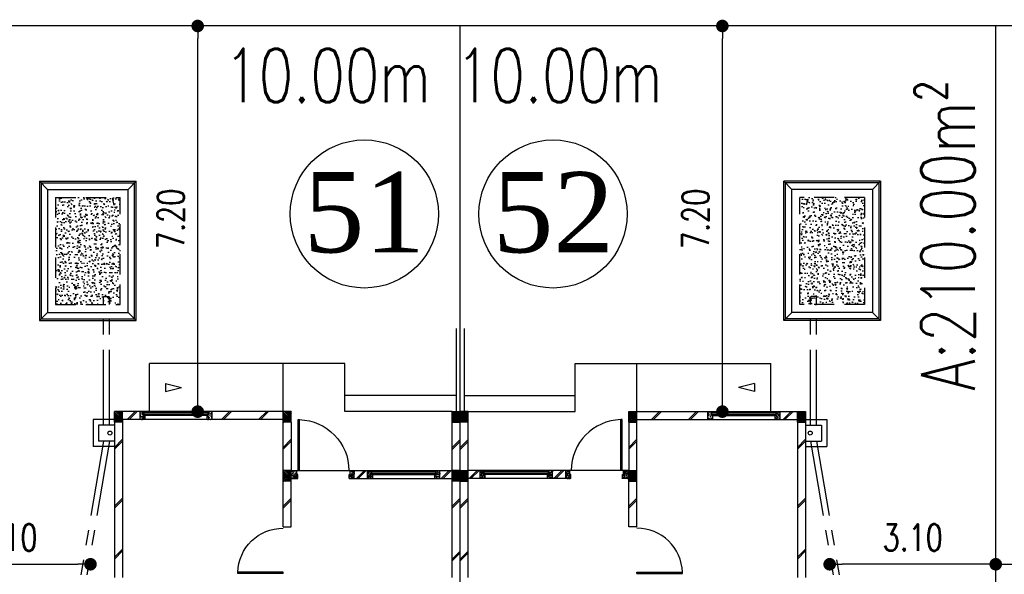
# Model space of a CAD drawing. Header units: millimetres. Extents: x 301 to 1479, y 491 to 1341.
# Tile 119 of 256: x 352 to 370, y 661 to 671. Entities that reach past the tile are written whole.
import ezdxf
from ezdxf.enums import TextEntityAlignment as Align

# ---------------------------------------------------------------- set-up
doc = ezdxf.new("R2010")
doc.units = ezdxf.units.MM
doc.header["$LTSCALE"] = 1.5
doc.header["$MEASUREMENT"] = 0
doc.linetypes.add('HIDDEN', pattern=[0.375, 0.25, -0.125])
doc.linetypes.add('PHANTOM2', pattern=[1.25, 0.625, -0.125, 0.125, -0.125, 0.125, -0.125])
for name, color, linetype in [('AP&SA', 254, 'HIDDEN'), ('Blk', 7, 'Continuous'), ('Block', 46, 'Continuous'), ('boundary', 3, 'Continuous'), ('Boundary Wall', 64, 'Continuous'), ('BWCN', 4, 'Continuous'), ('DIM', 6, 'Continuous'), ('DOOR', 3, 'Continuous'), ('Ele', 8, 'Continuous'), ('HATCH', 7, 'Continuous'), ('Hatch Aggregate', 252, 'Continuous'), ('Hatch Col. C1 GF Ext.', 84, 'Continuous'), ('Hatch Col. C3 GF', 10, 'Continuous'), ('Hatch Stub Col', 251, 'Continuous'), ('Kerb', 251, 'Continuous'), ('Paving Block', 251, 'Continuous'), ('PVC Pipe 110', 69, 'Continuous'), ('PVC RWP 75', 77, 'Continuous'), ('ROAD', 8, 'Continuous'), ('TEXT', 7, 'Continuous'), ('TXTAREA', 10, 'Continuous'), ('WINDOW', 1, 'Continuous')]:
    doc.layers.add(name, color=color, linetype=linetype)
doc.styles.add('RS1', font='romans.shx', dxfattribs={"width": 0.75, "height": 0.5})
doc.styles.add('RS2', font='romans.shx', dxfattribs={"width": 0.75, "height": 1})
doc.styles.add('times', font='times.ttf')
doc.dimstyles.new('Souillac5', dxfattribs={"dimscale": 0.5, "dimtxt": 0.5, "dimasz": 0.47, "dimexe": 0, "dimexo": 1, "dimgap": 0.5, "dimtad": 1, "dimzin": 0, "dimdsep": 46, "dimtxsty": 'RS1', "dimblk": 'DOT', "dimcen": 3, "dimse1": 1, "dimse2": 1, "dimclrd": 6, "dimclre": 6, "dimclrt": 7, "dimaunit": 1, "dimadec": 0, "dimazin": 0, "dimtfac": 1, "dimtofl": 0, "dimtmove": 1, "dimatfit": 3, "dimfxl": 1, "dimtolj": 1, "dimtzin": 0, "dimlwe": -1, "dimarcsym": 0})
pattern_1 = [(50, (383.16928, 127.90737), (0.071726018, -0.0062752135), [0.0075, -0.0825]), (355, (383.16928, 127.90737), (-0.013875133, 0.075219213), [0.006, -0.066]), (100.451444, (383.175255, 127.90685), (0.057850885, 0.068943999), [0.006374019, -0.070114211]), (46.1842, (383.16928, 127.92737), (0.106724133, -0.016551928), [0.01125, -0.12375]), (96.635635, (383.17817, 127.92599), (0.093466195, 0.09741186), [0.009561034, -0.105171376]), (351.184164, (383.16928, 127.92737), (0.093466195, 0.09741186), [0.009, -0.099]), (21, (383.17928, 127.92237), (0.059690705, -0.040261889), [0.0075, -0.0825]), (326, (383.17928, 127.92237), (0.024331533, 0.072515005), [0.006, -0.066]), (71.451445, (383.18425, 127.91902), (0.084022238, 0.032253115), [0.006374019, -0.070114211]), (37.5, (383.169278, 127.907373), (0.0012159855, 0.0332893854), [0, -0.0652, 0, -0.067, 0, -0.06625]), (7.5, (383.169278, 127.907373), (0.0263069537, 0.0394411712), [0, -0.0382, 0, -0.0637, 0, -0.02525]), (327.5, (383.146978, 127.907373), (0.0533822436, -0.0022554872), [0, -0.025, 0, -0.078, 0, -0.1035]), (317.5, (383.136978, 127.907373), (0.058318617, 0.010010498), [0, -0.0325, 0, -0.0518, 0, -0.0735])]
pattern_2 = [(50, (379.51048, 127.95737), (0.071726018, -0.0062752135), [0.0075, -0.0825]), (355, (379.51048, 127.95737), (-0.013875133, 0.075219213), [0.006, -0.066]), (100.451444, (379.51646, 127.95685), (0.057850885, 0.068943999), [0.006374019, -0.070114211]), (46.1842, (379.51048, 127.97737), (0.106724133, -0.016551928), [0.01125, -0.12375]), (96.635635, (379.51938, 127.97599), (0.093466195, 0.09741186), [0.009561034, -0.105171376]), (351.184164, (379.51048, 127.97737), (0.093466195, 0.09741186), [0.009, -0.099]), (21, (379.52048, 127.97237), (0.059690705, -0.040261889), [0.0075, -0.0825]), (326, (379.52048, 127.97237), (0.024331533, 0.072515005), [0.006, -0.066]), (71.451445, (379.525456, 127.96902), (0.084022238, 0.032253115), [0.006374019, -0.070114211]), (37.5, (379.510482, 127.957373), (0.0012159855, 0.0332893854), [0, -0.0652, 0, -0.067, 0, -0.06625]), (7.5, (379.510482, 127.957373), (0.0263069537, 0.0394411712), [0, -0.0382, 0, -0.0637, 0, -0.02525]), (327.5, (379.488182, 127.957373), (0.0533822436, -0.0022554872), [0, -0.025, 0, -0.078, 0, -0.1035]), (317.5, (379.47818, 127.957373), (0.058318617, 0.010010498), [0, -0.0325, 0, -0.0518, 0, -0.0735])]
pattern_3 = [(50, (388.26804, 127.90737), (0.071726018, -0.0062752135), [0.0075, -0.0825]), (355, (388.26804, 127.90737), (-0.013875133, 0.075219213), [0.006, -0.066]), (100.451444, (388.27402, 127.90685), (0.057850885, 0.068943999), [0.006374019, -0.070114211]), (46.1842, (388.26804, 127.92737), (0.106724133, -0.016551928), [0.01125, -0.12375]), (96.635635, (388.27693, 127.92599), (0.093466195, 0.09741186), [0.009561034, -0.105171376]), (351.184164, (388.26804, 127.92737), (0.093466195, 0.09741186), [0.009, -0.099]), (21, (388.27804, 127.92237), (0.059690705, -0.040261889), [0.0075, -0.0825]), (326, (388.27804, 127.92237), (0.024331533, 0.072515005), [0.006, -0.066]), (71.451445, (388.283015, 127.91902), (0.084022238, 0.032253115), [0.006374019, -0.070114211]), (37.5, (388.26804, 127.907373), (0.0012159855, 0.0332893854), [0, -0.0652, 0, -0.067, 0, -0.06625]), (7.5, (388.26804, 127.907373), (0.0263069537, 0.0394411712), [0, -0.0382, 0, -0.0637, 0, -0.02525]), (327.5, (388.24574, 127.907373), (0.0533822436, -0.0022554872), [0, -0.025, 0, -0.078, 0, -0.1035]), (317.5, (388.23574, 127.907373), (0.058318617, 0.010010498), [0, -0.0325, 0, -0.0518, 0, -0.0735])]
pattern_4 = [(50, (388.36804, 127.95737), (0.071726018, -0.0062752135), [0.0075, -0.0825]), (355, (388.36804, 127.95737), (-0.013875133, 0.075219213), [0.006, -0.066]), (100.451444, (388.37402, 127.95685), (0.057850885, 0.068943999), [0.006374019, -0.070114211]), (46.1842, (388.36804, 127.97737), (0.106724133, -0.016551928), [0.01125, -0.12375]), (96.635635, (388.37693, 127.97599), (0.093466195, 0.09741186), [0.009561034, -0.105171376]), (351.184164, (388.36804, 127.97737), (0.093466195, 0.09741186), [0.009, -0.099]), (21, (388.37804, 127.97237), (0.059690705, -0.040261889), [0.0075, -0.0825]), (326, (388.37804, 127.97237), (0.024331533, 0.072515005), [0.006, -0.066]), (71.451445, (388.383015, 127.96902), (0.084022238, 0.032253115), [0.006374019, -0.070114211]), (37.5, (388.36804, 127.957373), (0.0012159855, 0.0332893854), [0, -0.0652, 0, -0.067, 0, -0.06625]), (7.5, (388.36804, 127.957373), (0.0263069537, 0.0394411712), [0, -0.0382, 0, -0.0637, 0, -0.02525]), (327.5, (388.34574, 127.957373), (0.0533822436, -0.0022554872), [0, -0.025, 0, -0.078, 0, -0.1035]), (317.5, (388.33574, 127.957373), (0.058318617, 0.010010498), [0, -0.0325, 0, -0.0518, 0, -0.0735])]
pattern_5 = [(140, (33568.45174, -774197.05092), (0.018825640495, 0.21517805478), [0.0225, -0.2475]), (85, (33568.45174, -774197.05092), (-0.22565764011, -0.041625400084), [0.018, -0.198]), (190.45144446, (33568.45331, -774197.033), (-0.20683199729, 0.17355265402), [0.0191220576, -0.2103426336]), (136.1842, (33568.39174, -774197.05092), (0.04965578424, 0.3201723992), [0.03375, -0.37125]), (186.63563549, (33568.39588, -774197.02424), (-0.29223558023, 0.2803985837), [0.0286831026, -0.315514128]), (81.18416399, (33568.39174, -774197.05092), (-0.29223558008, 0.28039858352), [0.027, -0.2970000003]), (111, (33568.40674, -774197.02092), (0.1207856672, 0.179072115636), [0.0225, -0.2475]), (56, (33568.40674, -774197.02092), (-0.217545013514, 0.072994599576), [0.018, -0.198]), (161.45144474, (33568.4168, -774197.006), (-0.09675934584, 0.25206671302), [0.019122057, -0.2103426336]), (127.5, (33568.45174, -774197.05092), (-0.0998681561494, 0.003647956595), [0, -0.1956, 0, -0.201, 0, -0.19875]), (97.5, (33568.45174, -774197.05092), (-0.118323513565, 0.078920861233), [0, -0.1146, 0, -0.1911, 0, -0.07575]), (57.5, (33568.45174, -774197.11782), (0.00676646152, 0.160146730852), [0, -0.075, 0, -0.234, 0, -0.3105]), (47.5, (33568.45174, -774197.14782), (-0.0300314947, 0.174955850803), [0, -0.0975, 0, -0.1554, 0, -0.2205])]

# ---------------------------------------------------------------- blocks, each defined once
blk = doc.blocks.new('Dr1000')
at = {"layer": 'DOOR'}
for p, q in [((-50, 0), (-50, 950)), ((-25, 950), (-50, 950)), ((-25, 0), (-25, 950)), ((-25, 0), (-50, 0))]:
    blk.add_line(p, q, dxfattribs=at)
blk.add_arc((-24, 0), 951, 91.542, 179.9858, dxfattribs=at)
blk = doc.blocks.new('Dr900')
at = {"layer": 'DOOR'}
for p, q in [((-50, 0), (-50, 850)), ((-25, 850), (-50, 850)), ((-25, 0), (-25, 850)), ((-25, 0), (-50, 0))]:
    blk.add_line(p, q, dxfattribs=at)
blk.add_arc((-24, 0), 851, 91.728, 179.9822, dxfattribs=at)
blk = doc.blocks.new('SSSU-D2')
at = {"layer": 'HATCH'}
h = blk.add_hatch(dxfattribs=at)
h.set_pattern_fill('ANSI31', color=256, scale=0.175, angle=630)
h.set_pattern_definition([(315, (-162.234888, -4.168587), (0.0154679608, 0.0154679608), [])])
h.paths.add_polyline_path([(-3.15, 0), (-3.3, 0), (-3.3, -0.2), (-3.15, -0.2)])
h = blk.add_hatch(dxfattribs=at)
h.set_pattern_fill('ANSI31', color=256, scale=0.175, angle=630)
h.set_pattern_definition([(315, (-165.384888, -4.168587), (0.0154679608, 0.0154679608), [])])
h.paths.add_polyline_path([(0, 0), (-0.15, 0), (-0.15, -0.2), (0, -0.2)])
h = blk.add_hatch(dxfattribs=at)
h.set_pattern_fill('ANSI31', color=256, scale=0.175, angle=630)
h.set_pattern_definition([(315, (-170.48365, -4.168587), (0.0154679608, 0.0154679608), [])])
h.paths.add_polyline_path([(-12.9, 0), (-12.75, 0), (-12.75, -0.2), (-12.9, -0.2)])
h = blk.add_hatch(dxfattribs=at)
h.set_pattern_fill('ANSI31', color=256, scale=0.175, angle=630)
h.set_pattern_definition([(315, (-167.33365, -4.168587), (0.0154679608, 0.0154679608), [])])
h.paths.add_polyline_path([(-9.75, 0), (-9.6, 0), (-9.6, -0.2), (-9.75, -0.2)])
h = blk.add_hatch(dxfattribs=at)
h.set_pattern_fill('ANSI31', color=256, scale=0.175, angle=630)
h.set_pattern_definition([(315, (-167.33365, -3.068587), (0.0154679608, 0.0154679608), [])])
h.paths.add_polyline_path([(-9.75, -1.1), (-9.6, -1.1), (-9.6, -1.3), (-9.75, -1.3)])
h = blk.add_hatch(dxfattribs=at)
h.set_pattern_fill('ANSI31', color=256, scale=0.175, angle=630)
h.set_pattern_definition([(315, (-162.234888, -3.068587), (0.0154679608, 0.0154679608), [])])
h.paths.add_polyline_path([(-3.15, -1.1), (-3.3, -1.1), (-3.3, -1.3), (-3.15, -1.3)])
at = {"layer": 'Hatch Aggregate'}
h = blk.add_hatch(dxfattribs=at)
h.set_pattern_fill('AR-CONC', color=256, scale=0.03, angle=90)
h.set_pattern_definition(pattern_5)
h.paths.add_polyline_path([(-12.795, 2), (-14, 2), (-14, 4), (-12.795, 4)])
h = blk.add_hatch(dxfattribs=at)
h.set_pattern_fill('AR-CONC', color=256, scale=0.03, angle=90)
h.set_pattern_definition(pattern_5)
h.paths.add_polyline_path([(-0.105, 2), (1.1, 2), (1.1, 4), (-0.105, 4)])
at = {"layer": 'Hatch Col. C1 GF Ext.'}
h = blk.add_hatch(dxfattribs=at)
h.set_pattern_fill('ANSI31', color=256, scale=0.175, angle=-90)
h.set_pattern_definition([(315, (404.325723, 122.722963), (0.0154679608, 0.0154679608), [])])
h.paths.add_polyline_path([(-6.6, 0), (-6.45, 0), (-6.45, -0.2), (-6.6, -0.2)])
h = blk.add_hatch(dxfattribs=at)
h.set_pattern_fill('ANSI31', color=256, scale=0.175, angle=-90)
h.set_pattern_definition([(315, (409.424486, 122.722963), (0.0154679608, 0.0154679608), [])])
h.paths.add_polyline_path([(-6.3, 0), (-6.45, 0), (-6.45, -0.2), (-6.3, -0.2)])
at = {"layer": 'Hatch Col. C3 GF'}
h = blk.add_hatch(dxfattribs=at)
h.set_pattern_fill('ANSI31', color=256, scale=0.175, angle=-90)
h.set_pattern_definition([(315, (404.325723, 122.772963), (0.0154679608, 0.0154679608), [])])
h.paths.add_polyline_path([(-6.6, -1.1), (-6.45, -1.1), (-6.45, -1.3), (-6.6, -1.3)])
h = blk.add_hatch(dxfattribs=at)
h.set_pattern_fill('ANSI31', color=256, scale=0.175, angle=-90)
h.set_pattern_definition([(315, (409.424486, 122.772963), (0.0154679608, 0.0154679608), [])])
h.paths.add_polyline_path([(-6.3, -1.1), (-6.45, -1.1), (-6.45, -1.3), (-6.3, -1.3)])
at = {"layer": 'Hatch Stub Col', "linetype": 'ByBlock'}
h = blk.add_hatch(dxfattribs=at)
h.set_pattern_fill('AR-CONC', color=256, scale=0.01, angle=720)
h.set_pattern_definition(pattern_3)
h.paths.add_polyline_path([(-1.825, -0.15), (-1.73, -0.15), (-1.73, -0.075), (-1.75, -0.075), (-1.75, 0), (-1.825, 0)])
h = blk.add_hatch(dxfattribs=at)
h.set_pattern_fill('AR-CONC', color=256, scale=0.01, angle=720)
h.set_pattern_definition(pattern_3)
h.paths.add_polyline_path([(-0.57, -0.15), (-0.475, -0.15), (-0.475, 0), (-0.55, 0), (-0.55, -0.075), (-0.57, -0.075)])
h = blk.add_hatch(dxfattribs=at)
h.set_pattern_fill('AR-CONC', color=256, scale=0.01, angle=720)
h.set_pattern_definition(pattern_1)
h.paths.add_polyline_path([(-12.33, -0.15), (-12.425, -0.15), (-12.425, 0), (-12.35, 0), (-12.35, -0.075), (-12.33, -0.075)])
h = blk.add_hatch(dxfattribs=at)
h.set_pattern_fill('AR-CONC', color=256, scale=0.01, angle=720)
h.set_pattern_definition(pattern_1)
h.paths.add_polyline_path([(-11.075, -0.15), (-11.17, -0.15), (-11.17, -0.075), (-11.15, -0.075), (-11.15, 0), (-11.075, 0)])
h = blk.add_hatch(dxfattribs=at)
h.set_pattern_fill('AR-CONC', color=256, scale=0.01, angle=720)
h.set_pattern_definition([(50, (383.16928, 127.95737), (0.071726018, -0.0062752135), [0.0075, -0.0825]), (355, (383.16928, 127.95737), (-0.013875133, 0.075219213), [0.006, -0.066]), (100.451444, (383.175255, 127.95685), (0.057850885, 0.068943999), [0.006374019, -0.070114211]), (46.1842, (383.16928, 127.97737), (0.106724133, -0.016551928), [0.01125, -0.12375]), (96.635635, (383.17817, 127.97599), (0.093466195, 0.09741186), [0.009561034, -0.105171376]), (351.184164, (383.16928, 127.97737), (0.093466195, 0.09741186), [0.009, -0.099]), (21, (383.17928, 127.97237), (0.059690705, -0.040261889), [0.0075, -0.0825]), (326, (383.17928, 127.97237), (0.024331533, 0.072515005), [0.006, -0.066]), (71.451445, (383.18425, 127.96902), (0.084022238, 0.032253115), [0.006374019, -0.070114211]), (37.5, (383.169278, 127.957373), (0.0012159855, 0.0332893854), [0, -0.0652, 0, -0.067, 0, -0.06625]), (7.5, (383.169278, 127.957373), (0.0263069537, 0.0394411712), [0, -0.0382, 0, -0.0637, 0, -0.02525]), (327.5, (383.146978, 127.957373), (0.0533822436, -0.0022554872), [0, -0.025, 0, -0.078, 0, -0.1035]), (317.5, (383.136978, 127.957373), (0.058318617, 0.010010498), [0, -0.0325, 0, -0.0518, 0, -0.0735])])
h.paths.add_polyline_path([(-9.48, -1.25), (-9.6, -1.25), (-9.6, -1.1), (-9.5, -1.1), (-9.5, -1.175), (-9.48, -1.175)])
h = blk.add_hatch(dxfattribs=at)
h.set_pattern_fill('AR-CONC', color=256, scale=0.01, angle=720)
h.set_pattern_definition(pattern_2)
h.paths.add_polyline_path([(-8.425, -1.25), (-8.52, -1.25), (-8.52, -1.175), (-8.5, -1.175), (-8.5, -1.1), (-8.425, -1.1)])
h = blk.add_hatch(dxfattribs=at)
h.set_pattern_fill('AR-CONC', color=256, scale=0.01, angle=720)
h.set_pattern_definition(pattern_2)
h.paths.add_polyline_path([(-8.08, -1.25), (-8.175, -1.25), (-8.175, -1.1), (-8.1, -1.1), (-8.1, -1.175), (-8.08, -1.175)])
h = blk.add_hatch(dxfattribs=at)
h.set_pattern_fill('AR-CONC', color=256, scale=0.01, angle=720)
h.set_pattern_definition(pattern_2)
h.paths.add_polyline_path([(-6.825, -1.25), (-6.92, -1.25), (-6.92, -1.175), (-6.9, -1.175), (-6.9, -1.1), (-6.825, -1.1)])
h = blk.add_hatch(dxfattribs=at)
h.set_pattern_fill('AR-CONC', color=256, scale=0.01, angle=720)
h.set_pattern_definition(pattern_4)
h.paths.add_polyline_path([(-6.075, -1.25), (-5.98, -1.25), (-5.98, -1.175), (-6, -1.175), (-6, -1.1), (-6.075, -1.1)])
h = blk.add_hatch(dxfattribs=at)
h.set_pattern_fill('AR-CONC', color=256, scale=0.01, angle=720)
h.set_pattern_definition(pattern_4)
h.paths.add_polyline_path([(-4.82, -1.25), (-4.725, -1.25), (-4.725, -1.1), (-4.8, -1.1), (-4.8, -1.175), (-4.82, -1.175)])
h = blk.add_hatch(dxfattribs=at)
h.set_pattern_fill('AR-CONC', color=256, scale=0.01, angle=720)
h.set_pattern_definition(pattern_4)
h.paths.add_polyline_path([(-4.475, -1.25), (-4.38, -1.25), (-4.38, -1.175), (-4.4, -1.175), (-4.4, -1.1), (-4.475, -1.1)])
h = blk.add_hatch(dxfattribs=at)
h.set_pattern_fill('AR-CONC', color=256, scale=0.01, angle=720)
h.set_pattern_definition([(50, (388.26804, 127.95737), (0.071726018, -0.0062752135), [0.0075, -0.0825]), (355, (388.26804, 127.95737), (-0.013875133, 0.075219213), [0.006, -0.066]), (100.451444, (388.27402, 127.95685), (0.057850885, 0.068943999), [0.006374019, -0.070114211]), (46.1842, (388.26804, 127.97737), (0.106724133, -0.016551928), [0.01125, -0.12375]), (96.635635, (388.27693, 127.97599), (0.093466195, 0.09741186), [0.009561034, -0.105171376]), (351.184164, (388.26804, 127.97737), (0.093466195, 0.09741186), [0.009, -0.099]), (21, (388.27804, 127.97237), (0.059690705, -0.040261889), [0.0075, -0.0825]), (326, (388.27804, 127.97237), (0.024331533, 0.072515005), [0.006, -0.066]), (71.451445, (388.283015, 127.96902), (0.084022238, 0.032253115), [0.006374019, -0.070114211]), (37.5, (388.26804, 127.957373), (0.0012159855, 0.0332893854), [0, -0.0652, 0, -0.067, 0, -0.06625]), (7.5, (388.26804, 127.957373), (0.0263069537, 0.0394411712), [0, -0.0382, 0, -0.0637, 0, -0.02525]), (327.5, (388.24574, 127.957373), (0.0533822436, -0.0022554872), [0, -0.025, 0, -0.078, 0, -0.1035]), (317.5, (388.23574, 127.957373), (0.058318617, 0.010010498), [0, -0.0325, 0, -0.0518, 0, -0.0735])])
h.paths.add_polyline_path([(-3.42, -1.25), (-3.3, -1.25), (-3.3, -1.1), (-3.4, -1.1), (-3.4, -1.175), (-3.42, -1.175)])
at = {"layer": 'AP&SA', "linetype": 'HIDDEN'}
for p, q in [((-14, 4), (-14, 2)), ((-14, 4), (-12.795, 4)), ((-12.795, 2), (-12.795, 4)), ((-0.105, 2), (-0.105, 4)), ((1.1, 4), (-0.105, 4)), ((1.1, 4), (1.1, 2)), ((-14, 2), (-12.795, 2)), ((1.1, 2), (-0.105, 2))]:
    blk.add_line(p, q, dxfattribs=at)
at = {"layer": 'Block', "linetype": 'ByBlock'}
for p, q in [((-3.15, 0), (-1.825, 0)), ((-0.475, 0), (-0.15, 0)), ((0, 0), (0, -3.1)), ((-12.9, 0), (-12.9, -3.1)), ((-12.425, 0), (-12.75, 0)), ((-12.75, -0.15), (-12.75, -3.1)), ((-12.425, -0.15), (-12.75, -0.15)), ((-9.75, 0), (-11.075, 0)), ((-9.75, -0.15), (-11.075, -0.15)), ((-3.15, -0.15), (-1.825, -0.15)), ((-0.475, -0.15), (-0.15, -0.15)), ((-0.15, -0.15), (-0.15, -3.1)), ((-9.75, -1.1), (-9.75, -0.2)), ((-9.6, -0.2), (-9.6, -1.1)), ((-6.6, -1.1), (-6.6, -0.2)), ((-6.45, -1.1), (-6.45, -0.2)), ((-6.3, -1.1), (-6.3, -0.2)), ((-3.3, -0.2), (-3.3, -1.1)), ((-3.15, -1.1), (-3.15, -0.2)), ((-8.425, -1.1), (-8.175, -1.1)), ((-6.825, -1.1), (-6.6, -1.1)), ((-6.075, -1.1), (-6.3, -1.1)), ((-4.475, -1.1), (-4.725, -1.1)), ((-8.425, -1.25), (-8.175, -1.25)), ((-6.825, -1.25), (-6.6, -1.25)), ((-6.075, -1.25), (-6.3, -1.25)), ((-4.475, -1.25), (-4.725, -1.25)), ((-9.75, -2.15), (-9.75, -1.3)), ((-9.6, -2.15), (-9.6, -1.3)), ((-6.6, -3.1), (-6.6, -1.3)), ((-6.45, -3.1), (-6.45, -1.3)), ((-6.3, -3.1), (-6.3, -1.3)), ((-3.3, -2.15), (-3.3, -1.3)), ((-3.15, -2.15), (-3.15, -1.3)), ((-9.75, -2.15), (-9.6, -2.15)), ((-3.15, -2.15), (-3.3, -2.15))]:
    blk.add_line(p, q, dxfattribs=at)
at = {"layer": 'Boundary Wall', "linetype": 'ByBlock'}
for p, q in [((-6.525, 1.555), (-6.525, 0)), ((-6.375, 1.555), (-6.375, 0))]:
    blk.add_line(p, q, dxfattribs=at)
at = {"layer": 'BWCN'}
for p, q in [((-3.3, 0), (-3.15, 0)), ((-3.3, -0.2), (-3.3, 0)), ((-3.15, -0.2), (-3.15, 0)), ((-1.825, -0.15), (-1.825, 0)), ((-1.825, 0), (-1.75, 0)), ((-1.75, -0.075), (-1.75, 0)), ((-0.55, -0.075), (-0.55, 0)), ((-0.55, 0), (-0.475, 0)), ((-0.475, -0.15), (-0.475, 0)), ((-0.15, 0), (0, 0)), ((-0.15, -0.2), (-0.15, 0)), ((0, -0.2), (0, 0)), ((-12.75, 0), (-12.9, 0)), ((-12.9, -0.2), (-12.9, 0)), ((-12.75, -0.2), (-12.75, 0)), ((-12.425, -0.15), (-12.425, 0)), ((-12.35, 0), (-12.425, 0)), ((-12.33, -0.15), (-12.425, -0.15)), ((-12.35, -0.075), (-12.35, 0)), ((-12.33, -0.075), (-12.35, -0.075)), ((-12.33, -0.15), (-12.33, -0.075)), ((-11.17, -0.15), (-11.17, -0.075)), ((-11.17, -0.075), (-11.15, -0.075)), ((-11.075, -0.15), (-11.17, -0.15)), ((-11.15, -0.075), (-11.15, 0)), ((-11.075, 0), (-11.15, 0)), ((-11.075, -0.15), (-11.075, 0)), ((-9.6, 0), (-9.75, 0)), ((-9.75, -0.2), (-9.75, 0)), ((-9.6, -0.2), (-9.6, 0)), ((-6.6, -0.2), (-6.6, 0)), ((-6.6, 0), (-6.45, 0)), ((-6.45, -0.2), (-6.45, 0)), ((-6.45, -0.2), (-6.45, 0)), ((-6.3, 0), (-6.45, 0)), ((-6.3, -0.2), (-6.3, 0)), ((-1.825, -0.15), (-1.73, -0.15)), ((-1.73, -0.075), (-1.75, -0.075)), ((-1.73, -0.15), (-1.73, -0.075)), ((-0.57, -0.15), (-0.57, -0.075)), ((-0.57, -0.075), (-0.55, -0.075)), ((-0.57, -0.15), (-0.475, -0.15)), ((-12.75, -0.2), (-12.9, -0.2)), ((-9.6, -0.2), (-9.75, -0.2)), ((-6.6, -0.2), (-6.45, -0.2)), ((-6.3, -0.2), (-6.45, -0.2)), ((-3.3, -0.2), (-3.15, -0.2)), ((-0.15, -0.2), (0, -0.2)), ((-9.6, -1.1), (-9.75, -1.1)), ((-9.75, -1.3), (-9.75, -1.1)), ((-9.6, -1.3), (-9.6, -1.1)), ((-9.6, -1.1), (-9.5, -1.1)), ((-9.5, -1.175), (-9.5, -1.1)), ((-8.5, -1.1), (-8.425, -1.1)), ((-8.5, -1.175), (-8.5, -1.1)), ((-8.425, -1.25), (-8.425, -1.1)), ((-8.175, -1.25), (-8.175, -1.1)), ((-8.175, -1.1), (-8.1, -1.1)), ((-8.1, -1.175), (-8.1, -1.1)), ((-6.9, -1.175), (-6.9, -1.1)), ((-6.9, -1.1), (-6.825, -1.1)), ((-6.825, -1.25), (-6.825, -1.1)), ((-6.45, -1.1), (-6.6, -1.1)), ((-6.6, -1.3), (-6.6, -1.1)), ((-6.45, -1.3), (-6.45, -1.1)), ((-6.45, -1.1), (-6.3, -1.1)), ((-6.3, -1.3), (-6.3, -1.1)), ((-6.075, -1.25), (-6.075, -1.1)), ((-6, -1.1), (-6.075, -1.1)), ((-6, -1.175), (-6, -1.1)), ((-4.8, -1.175), (-4.8, -1.1)), ((-4.725, -1.1), (-4.8, -1.1)), ((-4.725, -1.25), (-4.725, -1.1)), ((-4.4, -1.1), (-4.475, -1.1)), ((-4.475, -1.25), (-4.475, -1.1)), ((-4.4, -1.175), (-4.4, -1.1)), ((-3.3, -1.1), (-3.4, -1.1)), ((-3.4, -1.175), (-3.4, -1.1)), ((-3.3, -1.1), (-3.15, -1.1)), ((-3.3, -1.3), (-3.3, -1.1)), ((-3.15, -1.3), (-3.15, -1.1)), ((-9.6, -1.25), (-9.48, -1.25)), ((-9.48, -1.175), (-9.5, -1.175)), ((-9.48, -1.25), (-9.48, -1.175)), ((-8.52, -1.25), (-8.52, -1.175)), ((-8.52, -1.175), (-8.5, -1.175)), ((-8.52, -1.25), (-8.425, -1.25)), ((-8.175, -1.25), (-8.08, -1.25)), ((-8.08, -1.175), (-8.1, -1.175)), ((-8.08, -1.25), (-8.08, -1.175)), ((-6.92, -1.25), (-6.92, -1.175)), ((-6.92, -1.175), (-6.9, -1.175)), ((-6.92, -1.25), (-6.825, -1.25)), ((-5.98, -1.25), (-6.075, -1.25)), ((-5.98, -1.175), (-6, -1.175)), ((-5.98, -1.25), (-5.98, -1.175)), ((-4.82, -1.25), (-4.82, -1.175)), ((-4.82, -1.175), (-4.8, -1.175)), ((-4.725, -1.25), (-4.82, -1.25)), ((-4.38, -1.25), (-4.475, -1.25)), ((-4.38, -1.175), (-4.4, -1.175)), ((-4.38, -1.25), (-4.38, -1.175)), ((-3.42, -1.25), (-3.42, -1.175)), ((-3.42, -1.175), (-3.4, -1.175)), ((-3.3, -1.25), (-3.42, -1.25)), ((-9.6, -1.3), (-9.75, -1.3)), ((-6.45, -1.3), (-6.6, -1.3)), ((-6.45, -1.3), (-6.3, -1.3)), ((-3.3, -1.3), (-3.15, -1.3))]:
    blk.add_line(p, q, dxfattribs=at)
at = {"layer": 'Ele'}
for p, q in [((-8.6, 0.9), (-12.25, 0.9)), ((-12.25, 0), (-12.25, 0.9)), ((-9.75, 0), (-9.75, 0.9)), ((-8.6, 0), (-8.6, 0.9)), ((-4.3, 0), (-4.3, 0.9)), ((-4.3, 0.9), (-0.65, 0.9)), ((-3.15, 0), (-3.15, 0.9)), ((-0.65, 0), (-0.65, 0.9)), ((-6.525, 0.3), (-8.6, 0.3)), ((-6.375, 0.3), (-4.3, 0.3)), ((-1.75, 0), (-0.55, 0)), ((-11.15, 0), (-12.35, 0)), ((-11.15, -0.01), (-12.35, -0.01)), ((-11.15, -0.07), (-12.35, -0.07)), ((-11.17, -0.075), (-12.33, -0.075)), ((-11.17, -0.15), (-12.33, -0.15)), ((-6.6, 0), (-8.6, 0)), ((-6.3, 0), (-4.3, 0)), ((-1.75, -0.01), (-0.55, -0.01)), ((-1.75, -0.07), (-0.55, -0.07)), ((-1.73, -0.075), (-0.57, -0.075)), ((-1.73, -0.15), (-0.57, -0.15)), ((-9.5, -1.1), (-8.5, -1.1)), ((-8.1, -1.1), (-6.9, -1.1)), ((-4.8, -1.1), (-6, -1.1)), ((-3.4, -1.1), (-4.4, -1.1)), ((-8.1, -1.11), (-6.9, -1.11)), ((-8.1, -1.17), (-6.9, -1.17)), ((-8.08, -1.175), (-6.92, -1.175)), ((-8.08, -1.25), (-6.92, -1.25)), ((-4.8, -1.11), (-6, -1.11)), ((-4.8, -1.17), (-6, -1.17)), ((-4.82, -1.175), (-5.98, -1.175)), ((-4.82, -1.25), (-5.98, -1.25))]:
    blk.add_line(p, q, dxfattribs=at)
at = {"layer": 'Ele', "linetype": 'ByBlock'}
for p, q in [((-11.948, 0.525), (-11.948, 0.375)), ((-0.952, 0.525), (-0.952, 0.375))]:
    blk.add_line(p, q, dxfattribs=at)
at = {"layer": 'HATCH'}
for p, q in [((-12.666, -0.15), (-12.516, 0)), ((-12.63, -0.15), (-12.48, 0)), ((-10.902, -0.15), (-10.752, 0)), ((-10.866, -0.15), (-10.716, 0)), ((-10.21, -0.15), (-10.06, 0)), ((-10.175, -0.15), (-10.025, 0)), ((-2.725, 0), (-2.875, -0.15)), ((-2.69, 0), (-2.84, -0.15)), ((-2.034, 0), (-2.184, -0.15)), ((-1.998, 0), (-2.148, -0.15)), ((-0.27, 0), (-0.42, -0.15)), ((-0.234, 0), (-0.384, -0.15)), ((-12.75, -0.517), (-12.9, -0.667)), ((-9.6, -0.517), (-9.75, -0.667)), ((-6.45, -0.522), (-6.6, -0.672)), ((-6.3, -0.522), (-6.45, -0.672)), ((-3.15, -0.517), (-3.3, -0.667)), ((0, -0.517), (-0.15, -0.667)), ((-12.75, -0.552), (-12.9, -0.702)), ((-9.6, -0.552), (-9.75, -0.702)), ((-6.45, -0.558), (-6.6, -0.708)), ((-6.3, -0.558), (-6.45, -0.708)), ((-3.15, -0.552), (-3.3, -0.702)), ((0, -0.552), (-0.15, -0.702)), ((-8.386, -1.25), (-8.236, -1.1)), ((-8.35, -1.25), (-8.2, -1.1)), ((-6.804, -1.25), (-6.654, -1.1)), ((-6.768, -1.25), (-6.618, -1.1)), ((-6.132, -1.1), (-6.282, -1.25)), ((-6.096, -1.1), (-6.246, -1.25)), ((-4.55, -1.1), (-4.7, -1.25)), ((-4.514, -1.1), (-4.664, -1.25)), ((-12.75, -1.617), (-12.9, -1.767)), ((-12.75, -1.653), (-12.9, -1.803)), ((-9.6, -1.617), (-9.75, -1.767)), ((-9.6, -1.653), (-9.75, -1.803)), ((-6.45, -1.617), (-6.6, -1.767)), ((-6.45, -1.653), (-6.6, -1.803)), ((-6.3, -1.617), (-6.45, -1.767)), ((-6.3, -1.653), (-6.45, -1.803)), ((-3.15, -1.617), (-3.3, -1.767)), ((-3.15, -1.653), (-3.3, -1.803)), ((0, -1.617), (-0.15, -1.767)), ((0, -1.653), (-0.15, -1.803)), ((-12.75, -2.566), (-12.9, -2.716)), ((0, -2.566), (-0.15, -2.716)), ((-12.75, -2.602), (-12.9, -2.752)), ((-6.45, -2.603), (-6.6, -2.753)), ((-6.45, -2.638), (-6.6, -2.788)), ((-6.3, -2.603), (-6.45, -2.753)), ((-6.3, -2.638), (-6.45, -2.788)), ((0, -2.602), (-0.15, -2.752))]:
    blk.add_line(p, q, dxfattribs=at)
at = {"layer": 'Kerb'}
for p, q in [((-14.3, 4.3), (-14.3, 1.7)), ((-14.3, 4.3), (-12.495, 4.3)), ((-14.15, 4.15), (-14.3, 4.3)), ((-14.27, 4.27), (-14.27, 1.73)), ((-14.27, 4.27), (-12.525, 4.27)), ((-12.645, 4.15), (-12.495, 4.3)), ((-12.525, 1.73), (-12.525, 4.27)), ((-12.495, 1.7), (-12.495, 4.3)), ((-0.405, 1.7), (-0.405, 4.3)), ((1.4, 4.3), (-0.405, 4.3)), ((-0.255, 4.15), (-0.405, 4.3)), ((-0.375, 1.73), (-0.375, 4.27)), ((1.37, 4.27), (-0.375, 4.27)), ((1.25, 4.15), (1.4, 4.3)), ((1.37, 4.27), (1.37, 1.73)), ((1.4, 4.3), (1.4, 1.7)), ((-14.15, 4.15), (-14.15, 1.85)), ((-14.15, 4.15), (-12.645, 4.15)), ((-12.645, 1.85), (-12.645, 4.15)), ((-0.255, 1.85), (-0.255, 4.15)), ((1.25, 4.15), (-0.255, 4.15)), ((1.25, 4.15), (1.25, 1.85)), ((-14.15, 1.85), (-14.3, 1.7)), ((-14.15, 1.85), (-12.645, 1.85)), ((-12.645, 1.85), (-12.495, 1.7)), ((-0.255, 1.85), (-0.405, 1.7)), ((1.25, 1.85), (-0.255, 1.85)), ((1.25, 1.85), (1.4, 1.7)), ((-14.3, 1.7), (-12.495, 1.7)), ((-14.27, 1.73), (-12.525, 1.73)), ((1.4, 1.7), (-0.405, 1.7)), ((1.37, 1.73), (-0.375, 1.73)), ((-13.3, -0.15), (-13.3, -0.65)), ((-12.9, -0.15), (-13.3, -0.15)), ((0, -0.15), (0.4, -0.15)), ((0.4, -0.15), (0.4, -0.65)), ((-13.2, -0.25), (-13.2, -0.55)), ((-12.9, -0.25), (-13.2, -0.25)), ((0, -0.25), (0.3, -0.25)), ((0.3, -0.25), (0.3, -0.55)), ((-12.9, -0.55), (-13.2, -0.55)), ((0, -0.55), (0.3, -0.55)), ((-12.9, -0.65), (-13.3, -0.65)), ((0, -0.65), (0.4, -0.65))]:
    blk.add_line(p, q, dxfattribs=at)
at = {"layer": 'Paving Block', "linetype": 'ByBlock'}
for p, q in [((-11.948, 0.525), (-11.648, 0.45)), ((-11.948, 0.375), (-11.648, 0.45)), ((-0.952, 0.525), (-1.252, 0.45)), ((-0.952, 0.375), (-1.252, 0.45))]:
    blk.add_line(p, q, dxfattribs=at)
at = {"layer": 'PVC Pipe 110', "linetype": 'PHANTOM2', "ltscale": 2}
for p, q in [((-12.94, 3.963), (-12.913, 3.857)), ((0.04, 3.963), (0.013, 3.857))]:
    blk.add_line(p, q, dxfattribs=at)
at = {"layer": 'PVC Pipe 110', "linetype": 'PHANTOM2', "ltscale": 0.03}
for p, q in [((-13.105, 2.15), (-12.995, 2.15)), ((0.205, 2.15), (0.095, 2.15))]:
    blk.add_line(p, q, dxfattribs=at)
at = {"layer": 'PVC Pipe 110', "linetype": 'PHANTOM2', "ltscale": 1.5}
for p, q in [((-13.105, -0.25), (-13.105, 2.15)), ((-12.995, -0.25), (-12.995, 2.15)), ((0.095, -0.25), (0.095, 2.15)), ((0.205, -0.25), (0.205, 2.15)), ((-13.106, -0.55), (-13.806, -4.7)), ((-12.994, -0.55), (-13.694, -4.7)), ((0.094, -0.55), (0.794, -4.7)), ((0.206, -0.55), (0.906, -4.7))]:
    blk.add_line(p, q, dxfattribs=at)
at = {"layer": 'PVC RWP 75'}
for centre in [(-12.987, -0.4), (-12.987, -0.4), (0.087, -0.4), (0.087, -0.4), (0.087, -0.4)]:
    blk.add_circle(centre, 0.0375, dxfattribs=at)
at = {"layer": 'WINDOW'}
for p, q in [((-11.15, -0.025), (-12.35, -0.025)), ((-11.15, -0.055), (-12.35, -0.055)), ((-1.75, -0.025), (-0.55, -0.025)), ((-1.75, -0.055), (-0.55, -0.055)), ((-8.1, -1.125), (-6.9, -1.125)), ((-8.1, -1.155), (-6.9, -1.155)), ((-4.8, -1.125), (-6, -1.125)), ((-4.8, -1.155), (-6, -1.155))]:
    blk.add_line(p, q, dxfattribs=at)
at = {"layer": 'DOOR', "yscale": 0.001, "zscale": 0.001}
for p, xscale in [((-9.5, -1.1), -0.001), ((-3.4, -1.1), 0.001)]:
    blk.add_blockref('Dr1000', p, dxfattribs=dict(at, xscale=xscale))
for p, xscale, rotation in [((-9.75, -3.05), -0.001, 90), ((-3.15, -3.05), 0.001, 270)]:
    blk.add_blockref('Dr900', p, dxfattribs=dict(at, xscale=xscale, rotation=rotation))
blk = doc.blocks.new('_DOT')
at = {"color": 0, "linetype": 'ByBlock'}
blk.add_line((-0.5, 0), (-1, 0), dxfattribs=at)
at = {"color": 0, "linetype": 'ByBlock', "const_width": 0.5}
blk.add_lwpolyline([(-0.25, 0, 1), (0.25, 0, 1)], format="xyb", close=True, dxfattribs=at)
blk = doc.blocks.new('*D202')
at = {"layer": 'DEFPOINTS', "color": 0, "transparency": 16777216}
for p in [(354.85, 670.769), (354.99, 670.769), (354.85, 663.569)]:
    blk.add_point(p, dxfattribs=at)
at = {"layer": 'DIM', "color": 6, "lineweight": -2, "transparency": 16777216}
blk.add_line((354.99, 663.804), (354.99, 670.534), dxfattribs=at)
at = {"layer": 'DIM', "color": 6, "lineweight": -2, "transparency": 16777216, "xscale": 0.235, "yscale": 0.235, "zscale": 0.235}
for p, rotation in [((354.99, 670.769), 90), ((354.99, 663.569), 270)]:
    blk.add_blockref('_DOT', p, dxfattribs=dict(at, rotation=rotation))
at = {"layer": 'DIM', "color": 7, "transparency": 16777216, "insert": (354.49, 667.169), "char_height": 0.5, "attachment_point": 5, "rotation": 90, "style": 'RS1'}
blk.add_mtext('\\A1;7.20', dxfattribs=at)
blk = doc.blocks.new('*D206')
at = {"layer": 'DEFPOINTS', "color": 0, "transparency": 16777216}
for p in [(349.888, 660.719), (352.988, 660.719), (352.988, 660.719)]:
    blk.add_point(p, dxfattribs=at)
at = {"layer": 'DIM', "color": 6, "lineweight": -2, "transparency": 16777216}
blk.add_line((350.123, 660.719), (352.753, 660.719), dxfattribs=at)
at = {"layer": 'DIM', "color": 6, "lineweight": -2, "transparency": 16777216, "xscale": 0.235, "yscale": 0.235, "zscale": 0.235, "rotation": 180}
blk.add_blockref('_DOT', (349.888, 660.719), dxfattribs=at)
at = {"layer": 'DIM', "color": 6, "lineweight": -2, "transparency": 16777216, "xscale": 0.235, "yscale": 0.235, "zscale": 0.235}
blk.add_blockref('_DOT', (352.988, 660.719), dxfattribs=at)
at = {"layer": 'DIM', "color": 7, "transparency": 16777216, "insert": (351.438, 661.219), "char_height": 0.5, "attachment_point": 5, "style": 'RS1'}
blk.add_mtext('\\A1;3.10', dxfattribs=at)
blk = doc.blocks.new('*D204')
at = {"layer": 'DEFPOINTS', "color": 0, "transparency": 16777216}
for p in [(364.785, 670.769), (364.925, 670.769), (364.925, 663.569)]:
    blk.add_point(p, dxfattribs=at)
at = {"layer": 'DIM', "color": 6, "lineweight": -2, "transparency": 16777216}
blk.add_line((364.785, 663.804), (364.785, 670.534), dxfattribs=at)
at = {"layer": 'DIM', "color": 6, "lineweight": -2, "transparency": 16777216, "xscale": 0.235, "yscale": 0.235, "zscale": 0.235}
for p, rotation in [((364.785, 670.769), 90), ((364.785, 663.569), 270)]:
    blk.add_blockref('_DOT', p, dxfattribs=dict(at, rotation=rotation))
at = {"layer": 'DIM', "color": 7, "transparency": 16777216, "insert": (364.285, 667.169), "char_height": 0.5, "attachment_point": 5, "rotation": 90, "style": 'RS1'}
blk.add_mtext('\\A1;7.20', dxfattribs=at)
blk = doc.blocks.new('*D205')
at = {"layer": 'DEFPOINTS', "color": 0, "transparency": 16777216}
for p in [(366.788, 660.719), (366.788, 660.719), (369.888, 660.719)]:
    blk.add_point(p, dxfattribs=at)
at = {"layer": 'DIM', "color": 6, "lineweight": -2, "transparency": 16777216}
blk.add_line((369.653, 660.719), (367.023, 660.719), dxfattribs=at)
at = {"layer": 'DIM', "color": 6, "lineweight": -2, "transparency": 16777216, "xscale": 0.235, "yscale": 0.235, "zscale": 0.235, "rotation": 180}
blk.add_blockref('_DOT', (366.788, 660.719), dxfattribs=at)
at = {"layer": 'DIM', "color": 6, "lineweight": -2, "transparency": 16777216, "xscale": 0.235, "yscale": 0.235, "zscale": 0.235}
blk.add_blockref('_DOT', (369.888, 660.719), dxfattribs=at)
at = {"layer": 'DIM', "color": 7, "transparency": 16777216, "insert": (368.338, 661.219), "char_height": 0.5, "attachment_point": 5, "style": 'RS1'}
blk.add_mtext('\\A1;3.10', dxfattribs=at)
blk = doc.blocks.new('*D198')
at = {"layer": 'DEFPOINTS', "color": 0, "transparency": 16777216}
for p in [(369.888, 660.719), (372.988, 660.719), (372.988, 660.719)]:
    blk.add_point(p, dxfattribs=at)
at = {"layer": 'DIM', "color": 6, "lineweight": -2, "transparency": 16777216}
blk.add_line((370.123, 660.719), (372.753, 660.719), dxfattribs=at)
at = {"layer": 'DIM', "color": 6, "lineweight": -2, "transparency": 16777216, "xscale": 0.235, "yscale": 0.235, "zscale": 0.235, "rotation": 180}
blk.add_blockref('_DOT', (369.888, 660.719), dxfattribs=at)
at = {"layer": 'DIM', "color": 6, "lineweight": -2, "transparency": 16777216, "xscale": 0.235, "yscale": 0.235, "zscale": 0.235}
blk.add_blockref('_DOT', (372.988, 660.719), dxfattribs=at)
at = {"layer": 'DIM', "color": 7, "transparency": 16777216, "insert": (371.438, 661.219), "char_height": 0.5, "attachment_point": 5, "style": 'RS1'}
blk.add_mtext('\\A1;3.10', dxfattribs=at)

msp = doc.modelspace()

# ---------------------------------------------------------------- linework, layer by layer
at = {"layer": 'boundary'}
for p, q in [((359.8876, 628.769), (359.8876, 670.769)), ((369.8876, 628.769), (369.8876, 670.769))]:
    msp.add_line(p, q, dxfattribs=at)
at = {"layer": 'ROAD'}
msp.add_line((489.1387, 670.769), (333.4686, 670.769), dxfattribs=at)
at = {"layer": 'TXTAREA'}
for centre in [(358.1003, 667.2595), (361.623, 667.2595)]:
    msp.add_circle(centre, 1.3831, dxfattribs=at)

# ---------------------------------------------------------------- block references
at = {"layer": 'Blk'}
msp.add_blockref('SSSU-D2', (366.3376, 663.569), dxfattribs=at)

# ---------------------------------------------------------------- texts
at = {"layer": 'TEXT', "style": 'RS2', "width": 0.75}
for s, rotation, p in [('10.00m', 0.01044, (355.4869, 669.3442)), ('10.00m', 0.01044, (359.8122, 669.3442)), ('A:210.00m²', 89.98956, (369.4971, 663.9648))]:
    msp.add_text(s, height=1, rotation=rotation, dxfattribs=at).set_placement(p)
at = {"layer": 'TXTAREA', "style": 'times'}
for s, p in [('51', (358.1003, 667.293)), ('52', (361.6305, 667.293))]:
    msp.add_text(s, height=1.5, dxfattribs=at).set_placement(p, align=Align.MIDDLE_CENTER)

# ---------------------------------------------------------------- dimensions: what is measured, and where the dimension line sits
at = {"layer": 'DIM'}
for base, p1, p2, angle, picture, middle in [((354.9901, 670.769), (354.8499, 663.569), (354.8499, 670.769), 90, '*D202', (354.4901, 667.169)), ((364.7851, 670.769), (364.9253, 663.569), (364.9253, 670.769), 90, '*D204', (364.2851, 667.169)), ((366.7876, 660.719), (369.8876, 660.719), (366.7876, 660.719), 180, '*D205', (368.3376, 661.219))]:
    dim = msp.add_linear_dim(base=base, p1=p1, p2=p2, angle=angle, dimstyle='Souillac5', dxfattribs=at)
    dim.commit()
    dim.dimension.update_dxf_attribs({"geometry": picture, "text_midpoint": middle})
for base, p1, p2, picture, middle in [((352.9876, 660.719), (349.8876, 660.719), (352.9876, 660.719), '*D206', (351.4376, 661.219)), ((372.9876, 660.719), (369.8876, 660.719), (372.9876, 660.719), '*D198', (371.4376, 661.219))]:
    dim = msp.add_linear_dim(base=base, p1=p1, p2=p2, dimstyle='Souillac5', dxfattribs=at)
    dim.commit()
    dim.dimension.update_dxf_attribs({"geometry": picture, "text_midpoint": middle})

doc.saveas('drawing.dxf')
